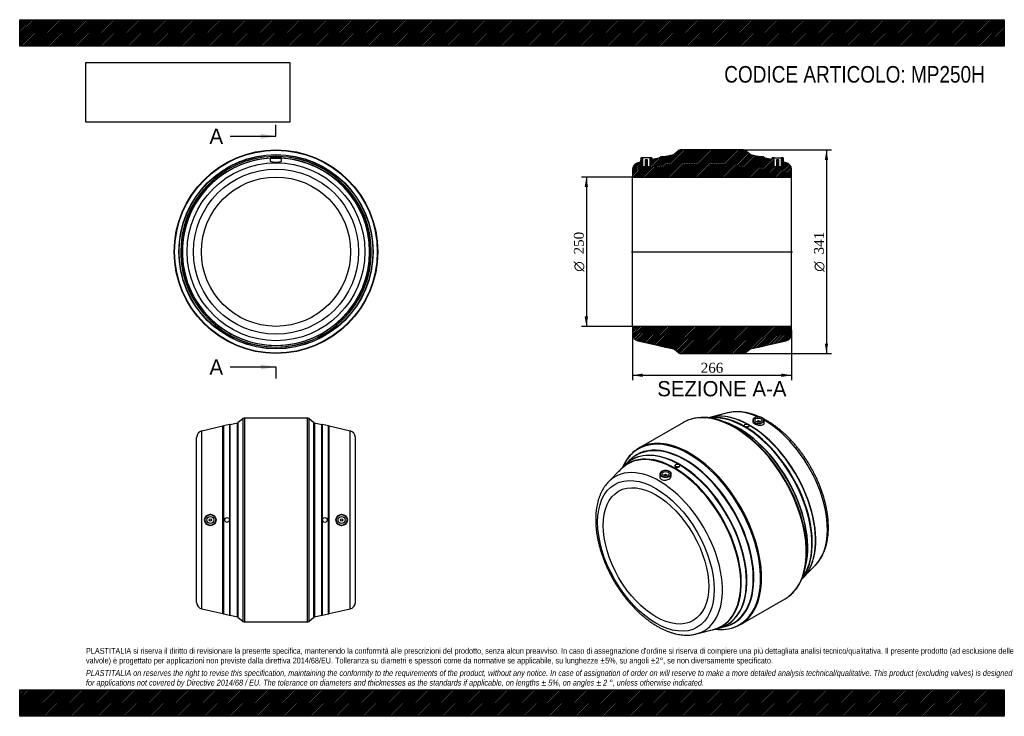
# Model space of a CAD drawing. Header units: millimetres. Extents: x 0 to 1650, y 0 to 1167.
import ezdxf
from ezdxf.enums import TextEntityAlignment as Align
from ezdxf.lldxf.tags import DXFTag

# ---------------------------------------------------------------- set-up
doc = ezdxf.new("R2010")
doc.units = ezdxf.units.MM
doc.header["$LTSCALE"] = 5.555556
for name, color, linetype in [('Default', 7, 'Continuous'), ('DV4_Default', 7, 'Continuous'), ('MP250H', 7, 'Continuous')]:
    doc.layers.add(name, color=color, linetype=linetype)
doc.styles.add('SEACAD_Solid_Edge_ANSI', font='seans.ttf')
doc.styles.add('SEACAD_Solid_Edge_ANSI1_Symbols', font='semeca1.ttf')
doc.styles.add('SEACAD_Times_New_Roman', font='times.ttf')
tags = doc.linetypes.add('CENTER2', pattern=[28.575, 19.05, -3.175, 3.175, -3.175]).pattern_tags.tags
tags[10:11] = [DXFTag(74, 4), DXFTag(75, 0), DXFTag(340, '0'), DXFTag(46, 0.0), DXFTag(50, 0.0), DXFTag(44, 0.0), DXFTag(45, 0.0)]
tags[8:9] = [DXFTag(74, 4), DXFTag(75, 0), DXFTag(340, '0'), DXFTag(46, 0.0), DXFTag(50, 0.0), DXFTag(44, 0.0), DXFTag(45, 0.0)]
tags[6:7] = [DXFTag(74, 4), DXFTag(75, 0), DXFTag(340, '0'), DXFTag(46, 0.0), DXFTag(50, 0.0), DXFTag(44, 0.0), DXFTag(45, 0.0)]
tags[4:5] = [DXFTag(74, 4), DXFTag(75, 0), DXFTag(340, '0'), DXFTag(46, 0.0), DXFTag(50, 0.0), DXFTag(44, 0.0), DXFTag(45, 0.0)]
doc.dimstyles.new('ANSImm', dxfattribs={"dimtxt": 16.666667, "dimasz": 16.666667, "dimexe": 8.333333, "dimexo": 0, "dimgap": 4.166667, "dimtad": 1, "dimdsep": 46, "dimtxsty": 'SEACAD_Times_New_Roman', "dimblk1": '_SE_FILLED', "dimblk2": '_SE_FILLED', "dimsah": 1, "dimcen": 8.333333, "dimazin": 0, "dimtfac": 0.85, "dimtdec": 3, "dimtofl": 0, "dimtmove": 0, "dimatfit": 3, "dimfxl": 1, "dimarcsym": 0})
picture_1 = doc.add_image_def('image1.jpg', size_in_pixel=(4302, 1260))

# ---------------------------------------------------------------- blocks, each defined once
blk = doc.blocks.new('SE')
at = {"layer": 'MP250H', "color": 7, "linetype": 'Continuous'}
for p, q in [((420, 934.6), (419.9, 930)), ((420, 934.6), (439, 934.6)), ((438.5, 935.1), (420.5, 935.1)), ((425.5, 937.8), (433.5, 937.8)), ((425.5, 937.8), (425.5, 936.8)), ((433.5, 936.8), (433.5, 937.8)), ((439, 930), (439, 934.6))]:
    blk.add_line(p, q, dxfattribs=at)
for radius in [170.5, 169.8, 162.8, 162.4, 157.4, 149, 138.3, 125]:
    blk.add_circle((429.5, 778.1), radius, dxfattribs=at)
for centre, radius, start, end in [((429.5, 778.1), 159.7, 91.4352, 360), ((429.5, 778.1), 159.7, 91.4357, 88.5643), ((429.5, 778.1), 156.9, 93.4684, 360), ((420.5, 934.6), 0.5, 90, 179), ((429.5, 778.1), 159.7, 89.7995, 90.2005), ((429.5, 778.1), 159.7, 0, 88.5648), ((438.5, 934.6), 0.5, 1, 90), ((429.5, 778.1), 156.9, 0, 86.5316)]:
    blk.add_arc(centre, radius, start, end, dxfattribs=at)
for points, knots in [([(419.9, 930), (419.9, 930), (419.9, 930), (419.9, 929.7), (420.2, 929.4), (421.2, 929), (421.9, 928.8), (423.7, 928.5), (424.8, 928.4), (427.2, 928.2), (428.4, 928.2), (432.2, 928.2), (434.7, 928.3), (436.5, 928.7)], [0.6212814, 0.6212814, 0.6212814, 0.6212814, 0.625, 0.625, 0.6875, 0.6875, 0.75, 0.75, 0.8125, 0.8125, 0.875, 0.875, 1, 1, 1, 1]), ([(433.5, 936.8), (433.5, 936.8), (433.5, 936.8), (433.3, 936.5), (432.9, 936.3), (431.4, 936.1), (430.5, 936), (428.5, 936), (427.5, 936.1), (426, 936.3), (425.6, 936.5), (425.5, 936.8), (425.5, 936.8), (425.5, 936.8)], [0.2332147, 0.2332147, 0.2332147, 0.2332147, 0.25, 0.25, 0.375, 0.375, 0.5, 0.5, 0.625, 0.625, 0.75, 0.75, 0.7664951, 0.7664951, 0.7664951, 0.7664951]), ([(436.5, 928.7), (437.3, 928.9), (438, 929.1), (438.8, 929.5), (439.1, 929.8), (439, 930)], [0, 0, 0, 0, 0.0625, 0.0625, 0.1209519, 0.1209519, 0.1209519, 0.1209519])]:
    blk.add_open_spline(points, degree=3, knots=knots, dxfattribs=at)
blk = doc.blocks.new('SE1')
at = {"layer": 'MP250H', "color": 7, "linetype": 'Continuous'}
for p, q in [((1157.2, 500.8), (1154.1, 500)), ((1186.4, 508), (1162.9, 501.9)), ((1228.5, 495.8), (1228.4, 493.4)), ((1247.6, 490.9), (1247.5, 495.8)), ((1112.4, 492.3), (1037.5, 449)), ((1184.1, 491.8), (1177, 494.4)), ((1214.2, 486.9), (1214.2, 486.6)), ((1222.2, 485.6), (1222.2, 486.9)), ((1236, 493.5), (1236, 492.8)), ((1240, 492.8), (1240, 493.5)), ((1007.4, 413.7), (986.9, 392.8)), ((1013.6, 420.4), (1007.8, 414.5)), ((1021.6, 428.2), (1017.8, 424.3)), ((1098.2, 419.9), (1098.2, 418.6)), ((1106.2, 419.7), (1106.2, 419.9)), ((1072.9, 406), (1072.8, 401.1)), ((1080.4, 403.7), (1080.4, 403)), ((1084.4, 403), (1084.4, 403.7)), ((1092, 403.6), (1091.9, 406)), ((1316.5, 235.9), (1333.5, 253.2)), ((1317, 251.8), (1318.4, 259.3)), ((1310.4, 229.2), (1312.6, 231.5)), ((1208, 153.7), (1282.9, 197)), ((1176.7, 149), (1182, 150.4)), ((1134, 138), (1162.4, 145.3)), ((1163.2, 145.3), (1171.2, 147.3))]:
    blk.add_line(p, q, dxfattribs=at)
for centre, radius, start, end in [((1145.7, 427.5), 73.1, 75.3013, 110.661), ((1172.8, 425.1), 77.6, 75.9568, 91.1779), ((1237.3, 489.2), 12.1, 94.6369, 119.4148), ((1217.8, 489.4), 4.83, 232.2394, 247.7606), ((1075.6, 389), 71.3, 128.6948, 157.0416), ((1051.6, 384.9), 51.8, 107.6568, 124.3379), ((1081.8, 399.4), 12.1, 94.6369, 119.4148), ((1252.6, 284.1), 80.2, 328.8844, 346.9288), ((1244.9, 257), 71.2, 308.6589, 342.0371), ((1174.9, 218.2), 72.7, 263.2595, 290.7521), ((1159.5, 198), 51.8, 295.9714, 313.1595)]:
    blk.add_arc(centre, radius, start, end, dxfattribs=at)
for centre, major_axis, start_param, end_param in [((1197.7, 344.6), (85.2, -147.7), 0.07657, 3.060269), ((1248.2, 373.8), (74.5, -129), 2.4663, 2.98288), ((1197.7, 344.6), (85.2, -147.7), 3.060269, 3.141593), ((1215.4, 354.9), (79.8, -138.3), -3.445526, -3.36535), ((1214.7, 354.4), (79.8, -138.2), 0.24347, 2.89688), ((1222.5, 358.9), (78.7, -136.3), 2.83762, 2.98288), ((1215.4, 354.9), (79.8, -138.3), 2.361199, 2.837659), ((1199, 345.4), (-84.9, 147.1), 5.437381, 5.789898), ((1222.5, 358.9), (78.7, -136.3), 2.380158, 2.83762), ((1223.1, 359.3), (78.5, -135.9), 0.540614, 2.641934), ((1238, 495.7), (9.51, 0), 2.356703, 3.843071), ((1238, 496.1), (-9.01, 0), 2.610564, 6.283185), ((1238, 496.1), (-9.01, 0), 0, 0.785398), ((1238, 495.7), (9.51, 0), 3.843071, 6.283185), ((1238, 495.7), (9.51, 0), 0.012343, 0.042537), ((1248.2, 373.8), (74.5, -129), 0.163767, 2.362613), ((1238, 495.7), (9.51, 0), 0, 0.012343), ((1205.8, 349.3), (-81.2, 140.6), 3.686219, 5.738559), ((1205.2, 349), (81.4, -141), 2.221368, 2.540328), ((1199, 345.4), (-84.9, 147.1), 3.996417, 5.437381), ((1215.4, 354.9), (79.8, -138.3), 0.300234, 2.35119), ((1222.5, 358.9), (78.7, -136.3), 0.303539, 2.362162), ((1238, 496.1), (-9.01, 0), 0.785398, 2.610564), ((1238, 493.5), (-2, 0), 2.451776, 6.283185), ((1238, 493.5), (-2, 0), 0, 0.689817), ((1121.5, 300.6), (84.9, -147.1), 0, 3.543336), ((1122.8, 301.4), (-85.2, 147.7), 3.218171, 6.201855), ((1205.2, 349), (81.4, -141), 0.941711, 2.221368), ((1114.6, 296.7), (81.2, -140.6), 0, 3.174936), ((1122.8, 301.4), (-85.2, 147.7), 0, 0.076987), ((1115.2, 297), (-81.4, 141), 2.93228, 6.283185), ((1105.8, 291.6), (79.8, -138.2), 0.128264, 3.021308), ((1122.8, 301.4), (-85.2, 147.7), 6.201855, 6.283185), ((1097.3, 286.7), (78.5, -135.9), 0, 3.300305), ((1115.2, 297), (-81.4, 141), 0, 0.209313), ((1114.6, 296.7), (81.2, -140.6), 3.174936, 3.343583), ((1098, 287.1), (-78.7, 136.3), 3.0947, 6.283185), ((1105, 291.1), (79.8, -138.3), 2.361199, 3.1803), ((1072.3, 272.2), (74.5, -129), 0, 3.300305), ((1098, 287.1), (-78.7, 136.3), 0.048043, 0.220458), ((1105, 291.1), (79.8, -138.3), 3.1803, 3.300305), ((1098, 287.1), (-78.7, 136.3), 0, 0.048043), ((1105, 291.1), (79.8, -138.3), 6.247736, 8.634376), ((1082.4, 405.9), (9.51, 0), 2.356703, 3.843071), ((1082.4, 406.3), (-9.01, 0), 2.610564, 6.283185), ((1082.4, 406.3), (-9.01, 0), 0, 0.785398), ((1082.4, 405.9), (9.51, 0), 3.843071, 6.283185), ((1082.4, 406.3), (-9.01, 0), 0.785398, 2.610564), ((1082.4, 403.7), (2, 0), 0, 3.83141), ((1082.4, 403.7), (2, 0), 5.593368, 6.283185), ((1082.4, 405.9), (9.51, 0), 0.012343, 0.042537), ((1082.4, 405.9), (9.51, 0), 0, 0.012343), ((1072.3, 272.2), (74.5, -129), 3.300305, 3.302143), ((1205.2, 349), (81.4, -141), 0.601264, 0.941711), ((1199, 345.4), (-84.9, 147.1), 3.600436, 3.996417), ((1248.2, 373.8), (74.5, -129), 0.158712, 0.163767), ((1215.4, 354.9), (79.8, -138.3), 0.21914, 0.300234), ((1222.5, 358.9), (78.7, -136.3), 0.158712, 0.303539), ((1197.7, 344.6), (85.2, -147.7), 0, 0.07657), ((1098, 287.1), (-78.7, 136.3), 2.921134, 3.0947), ((1097.3, 286.7), (78.5, -135.9), 6.124473, 6.283185), ((1121.5, 300.6), (84.9, -147.1), 5.881442, 6.283185), ((1105, 291.1), (79.8, -138.3), 6.124473, 6.247736), ((1114.6, 296.7), (81.2, -140.6), 6.124473, 6.250027), ((1114.6, 296.7), (81.2, -140.6), 6.250027, 6.283185), ((1122.8, 301.4), (-85.2, 147.7), 3.061407, 3.218171), ((1072.3, 272.2), (74.5, -129), -0.161459, -0.158712), ((1072.3, 272.2), (74.5, -129), 6.124473, 6.283185)]:
    blk.add_ellipse(centre, major_axis=major_axis, ratio=0.57735, start_param=start_param, end_param=end_param, dxfattribs=at)
for centre, major_axis in [((1238, 496.1), (-6, 0)), ((1218.2, 486.9), (-4, 0)), ((1102.2, 419.9), (4, 0)), ((1066.2, 268.7), (69.1, -119.7)), ((1066.2, 268.7), (62.5, -108.3)), ((1082.4, 406.3), (6, 0))]:
    blk.add_ellipse(centre, major_axis=major_axis, ratio=0.57735, dxfattribs=at)
for points, knots in [([(1240.3, 501.2), (1240, 501.4), (1238, 502.3), (1234.3, 503.8), (1229.3, 505.6), (1224.4, 507), (1219.4, 508.2), (1214.6, 509.1), (1209.7, 509.7), (1205, 510), (1200.4, 510), (1195.8, 509.7), (1191.4, 509.1), (1188.2, 508.5), (1186.7, 508.1), (1186.4, 508)], [0.173026, 0.173026, 0.173026, 0.173026, 0.1876555, 0.2618105, 0.3358928, 0.4098471, 0.4836084, 0.5571036, 0.6302559, 0.7029908, 0.7752429, 0.8469641, 0.9181303, 0.9887465, 1, 1, 1, 1]), ([(1247.5, 495.9), (1247.5, 496.1), (1247.4, 496.6), (1247.1, 497.4), (1246.5, 498.4), (1245.5, 499.2), (1244.4, 500), (1243, 500.6), (1241.4, 501.1), (1239.8, 501.3), (1238, 501.4), (1237, 501.4), (1236.4, 501.3)], [0, 0, 0, 0, 0.046677, 0.149059, 0.252373, 0.357858, 0.464995, 0.572764, 0.680475, 0.788024, 0.89546, 1, 1, 1, 1]), ([(1252, 495.2), (1251, 495.8), (1249.3, 496.7), (1247.5, 497.7), (1246.6, 498.2)], [0, 0, 0, 0, 0.03932519, 0.08105426, 0.08105426, 0.08105426, 0.08105426]), ([(1333.9, 253.5), (1334.8, 254.6), (1336.5, 256.4), (1339.2, 259.8), (1341.7, 263.4), (1344.1, 267.3), (1346.2, 271.4), (1348.1, 275.7), (1349.8, 280.3), (1351.3, 285.1), (1352.5, 290), (1353.5, 295.1), (1354.3, 300.4), (1354.9, 305.8), (1355.2, 311.4), (1355.3, 317.1), (1355.1, 322.9), (1354.8, 328.8), (1354.2, 334.8), (1353.3, 340.9), (1352.3, 347), (1351, 353.1), (1349.5, 359.4), (1347.8, 365.6), (1345.9, 371.8), (1343.8, 378.1), (1341.5, 384.3), (1339, 390.5), (1336.3, 396.7), (1333.4, 402.8), (1330.3, 408.8), (1327.1, 414.8), (1323.7, 420.7), (1320.2, 426.5), (1316.5, 432.2), (1312.7, 437.7), (1308.7, 443.2), (1304.6, 448.5), (1300.4, 453.6), (1296.1, 458.6), (1291.6, 463.4), (1287.1, 468), (1282.5, 472.4), (1277.8, 476.7), (1273, 480.7), (1268.2, 484.5), (1263.3, 488), (1258.4, 491.3), (1254.5, 493.7), (1252.5, 494.9), (1252, 495.2)], [0, 0, 0, 0, 0.017706, 0.037925, 0.058278, 0.078779, 0.099432, 0.120234, 0.141176, 0.162242, 0.183413, 0.204668, 0.225988, 0.247355, 0.268751, 0.290164, 0.311581, 0.332994, 0.354396, 0.375785, 0.397159, 0.418515, 0.439854, 0.461178, 0.482485, 0.503778, 0.525059, 0.546328, 0.567589, 0.588842, 0.610089, 0.631333, 0.652576, 0.673819, 0.695064, 0.716314, 0.737569, 0.758832, 0.780106, 0.801391, 0.82269, 0.844006, 0.865338, 0.88669, 0.908061, 0.929453, 0.950866, 0.9723, 0.993751, 1, 1, 1, 1]), ([(1222.2, 485.6), (1222.2, 485.2), (1221.9, 484.8), (1220.7, 484.3), (1219.8, 484.2), (1217.9, 484.3), (1216.8, 484.5), (1216, 484.9)], [0.6323092, 0.6323092, 0.6323092, 0.6323092, 0.75, 0.75, 0.875, 0.875, 1, 1, 1, 1]), ([(1228.4, 493.4), (1228.4, 493.3), (1228.4, 493.3), (1228.4, 492.8), (1228.7, 492.2), (1229.7, 491.1), (1230.4, 490.5), (1233.1, 489), (1235.6, 488.1), (1238.1, 487.8)], [0.7486465, 0.7486465, 0.7486465, 0.7486465, 0.75, 0.75, 0.8125, 0.8125, 0.875, 0.875, 1, 1, 1, 1]), ([(1238.1, 487.8), (1239.4, 487.6), (1240.6, 487.5), (1242.9, 487.6), (1243.9, 487.8), (1245.7, 488.3), (1246.4, 488.7), (1247.4, 489.7), (1247.6, 490.2), (1247.6, 490.8), (1247.6, 490.9), (1247.6, 490.9)], [0, 0, 0, 0, 0.0625, 0.0625, 0.125, 0.125, 0.1875, 0.1875, 0.25, 0.25, 0.2519909, 0.2519909, 0.2519909, 0.2519909]), ([(1106.2, 419.7), (1106.2, 419.5), (1106.2, 419.4), (1106, 418.5), (1105.5, 417.8), (1104, 416.7), (1103, 416.4), (1101.1, 416.2), (1100.1, 416.4), (1098.7, 417.2), (1098.3, 417.8), (1098.2, 418.5), (1098.2, 418.6), (1098.2, 418.6)], [0.0988498, 0.0988498, 0.0988498, 0.0988498, 0.125, 0.125, 0.25, 0.25, 0.375, 0.375, 0.5, 0.5, 0.625, 0.625, 0.6323092, 0.6323092, 0.6323092, 0.6323092]), ([(1072.8, 401.1), (1072.8, 401), (1072.8, 401), (1072.8, 400), (1073.1, 399.2), (1074.1, 397.7), (1074.9, 397.1), (1077.6, 395.6), (1080.2, 395.2), (1082.7, 395.5)], [0.7452879, 0.7452879, 0.7452879, 0.7452879, 0.75, 0.75, 0.8125, 0.8125, 0.875, 0.875, 1, 1, 1, 1]), ([(1091.9, 406.1), (1091.9, 406.3), (1091.9, 406.8), (1091.5, 407.6), (1090.9, 408.6), (1090, 409.4), (1088.8, 410.2), (1087.4, 410.8), (1085.8, 411.2), (1084.2, 411.5), (1082.5, 411.6), (1081.4, 411.5), (1080.8, 411.5)], [0, 0, 0, 0, 0.046677, 0.149059, 0.252373, 0.357858, 0.464995, 0.572764, 0.680475, 0.788024, 0.89546, 1, 1, 1, 1]), ([(1082.7, 395.5), (1084, 395.7), (1085.2, 396), (1087.5, 397), (1088.5, 397.6), (1090.2, 399.1), (1090.9, 400), (1091.8, 401.7), (1092, 402.7), (1092, 403.6)], [0, 0, 0, 0, 0.0625, 0.0625, 0.125, 0.125, 0.1875, 0.1875, 0.2493024, 0.2493024, 0.2493024, 0.2493024]), ([(986.8, 392.7), (986.4, 392.3), (985.1, 391), (982.8, 388.3), (980.2, 384.8), (977.7, 381), (975.5, 377.1), (973.4, 372.8), (971.6, 368.4), (970, 363.8), (968.6, 358.9), (967.5, 353.9), (966.5, 348.7), (965.8, 343.4), (965.4, 337.9), (965.2, 332.3), (965.2, 326.5), (965.4, 320.7), (965.9, 314.8), (966.6, 308.7), (967.5, 302.6), (968.7, 296.5), (970, 290.3), (971.6, 284.1), (973.4, 277.9), (975.4, 271.6), (977.6, 265.4), (980, 259.2), (982.6, 253), (985.3, 246.8), (988.3, 240.7), (991.4, 234.7), (994.7, 228.8), (998.1, 222.9), (1001.7, 217.2), (1005.5, 211.5), (1009.4, 206), (1013.4, 200.6), (1017.5, 195.4), (1021.8, 190.3), (1026.2, 185.4), (1030.7, 180.7), (1035.2, 176.2), (1039.9, 171.8), (1044.6, 167.7), (1049.4, 163.7), (1054.2, 160.1), (1059.1, 156.6), (1064.1, 153.4), (1069, 150.4), (1074, 147.7), (1079, 145.2), (1084, 143), (1089, 141.2), (1094, 139.5), (1099, 138.2), (1103.9, 137.2), (1108.7, 136.5), (1113.5, 136), (1118.2, 135.9), (1122.8, 136.1), (1127.2, 136.6), (1131, 137.2), (1133, 137.8), (1133.8, 138)], [0, 0, 0, 0, 0.005695, 0.021315, 0.037031, 0.052855, 0.068795, 0.084854, 0.101026, 0.117301, 0.133667, 0.150108, 0.166608, 0.183152, 0.199726, 0.21632, 0.232922, 0.249524, 0.26612, 0.282708, 0.299284, 0.315847, 0.332398, 0.348935, 0.36546, 0.381973, 0.398476, 0.414969, 0.431454, 0.447933, 0.464407, 0.480877, 0.497345, 0.513813, 0.530281, 0.546752, 0.563226, 0.579706, 0.596193, 0.612688, 0.629193, 0.645709, 0.662238, 0.678781, 0.69534, 0.711914, 0.728504, 0.74511, 0.761732, 0.778366, 0.795012, 0.811663, 0.828312, 0.844948, 0.861562, 0.878138, 0.894662, 0.911115, 0.927482, 0.943746, 0.959894, 0.97592, 0.991821, 1, 1, 1, 1])]:
    blk.add_open_spline(points, degree=3, knots=knots, dxfattribs=at)
blk.add_open_spline([(1214.9, 485.6), (1214.4, 485.9), (1214.2, 486.3), (1214.2, 486.6)], degree=3, dxfattribs=at)
blk = doc.blocks.new('SE2')
at = {"layer": 'MP250H', "color": 7, "linetype": 'Continuous'}
for p, q in [((374.6, 498.7), (365.8, 491.6)), ((374.6, 159), (374.6, 498.7)), ((376.5, 499.3), (376.5, 158.3)), ((482.4, 499.3), (376.5, 499.3)), ((482.4, 158.3), (482.4, 499.3)), ((484.3, 498.7), (484.3, 159)), ((493.1, 491.6), (484.3, 498.7)), ((340.5, 485.8), (305.1, 477.8)), ((340.5, 171.9), (340.5, 485.8)), ((351.4, 488.5), (341.4, 486.3)), ((341.4, 486.3), (341.4, 171.4)), ((351.4, 488.5), (351.4, 329.6)), ((365, 491.2), (352.5, 488.4)), ((352.5, 169.3), (352.5, 488.4)), ((365, 166.4), (365, 491.2)), ((365.8, 491.6), (365.8, 166.1)), ((493.1, 166.1), (493.1, 491.6)), ((493.9, 491.2), (493.9, 166.4)), ((506.5, 488.4), (493.9, 491.2)), ((506.5, 169.3), (506.5, 488.4)), ((507.5, 329.6), (507.5, 488.5)), ((517.5, 486.3), (507.5, 488.5)), ((517.5, 171.4), (517.5, 486.3)), ((518.5, 171.9), (518.5, 485.8)), ((553.9, 477.8), (518.5, 485.8)), ((296.5, 190.6), (296.5, 467.1)), ((305.1, 179.8), (305.1, 477.8)), ((553.9, 179.8), (553.9, 477.8)), ((562.5, 190.6), (562.5, 467.1)), ((351.4, 328), (351.4, 169.2)), ((507.5, 169.2), (507.5, 328)), ((305.1, 179.8), (340.5, 171.9)), ((341.4, 171.4), (351.4, 169.2)), ((352.5, 169.3), (365, 166.4)), ((365.8, 166.1), (374.6, 159)), ((484.3, 159), (493.1, 166.1)), ((493.9, 166.4), (506.5, 169.3)), ((507.5, 169.2), (517.5, 171.4)), ((518.5, 171.9), (553.9, 179.8)), ((376.5, 158.3), (482.4, 158.3))]:
    blk.add_line(p, q, dxfattribs=at)
for centre, radius in [((319.4, 328.8), 9.59), ((319.5, 328.8), 9.51), ((319.5, 328.8), 9.01), ((319.5, 328.8), 6), ((319.5, 328.8), 2), ((347.5, 328.8), 4), ((511.5, 328.8), 4), ((539.5, 328.8), 9.59), ((539.5, 328.8), 9.51), ((539.5, 328.8), 9.01), ((539.5, 328.8), 6), ((539.5, 328.8), 2)]:
    blk.add_circle(centre, radius, dxfattribs=at)
for centre, radius, start, end in [((376.5, 496.3), 3, 90, 128.6598), ((482.4, 496.3), 3, 51.3402, 90), ((341.8, 484.3), 2, 102.5992, 133.9925), ((351.8, 486.5), 2, 71.2059, 102.5992), ((364.6, 493.2), 2, 282.5992, 308.6598), ((494.3, 493.2), 2, 231.3402, 257.4008), ((507.1, 486.5), 2, 77.4008, 108.7941), ((517.1, 484.3), 2, 46.0075, 77.4008), ((307.5, 467.1), 11, 102.5992, 180), ((551.5, 467.1), 11, 0, 77.4008), ((307.5, 190.6), 11, 180, 257.4008), ((551.5, 190.6), 11, 282.5992, 0), ((341.8, 173.4), 2, 226.0075, 257.4008), ((351.8, 171.1), 2, 257.4008, 288.7941), ((364.6, 164.5), 2, 51.3402, 77.4008), ((494.3, 164.5), 2, 102.5992, 128.6598), ((507.1, 171.1), 2, 251.2059, 282.5992), ((517.1, 173.4), 2, 282.5992, 313.9925), ((376.5, 161.3), 3, 231.3402, 270), ((482.4, 161.3), 3, 270, 308.6598)]:
    blk.add_arc(centre, radius, start, end, dxfattribs=at)
blk = doc.blocks.new('SE4')
at = {"color": 7, "linetype": 'Continuous', "style": 'SEACAD_Solid_Edge_ANSI'}
blk.add_text('A', height=25.6, dxfattribs=at).set_placement((318, 984.3), align=Align.TOP_LEFT)
blk = doc.blocks.new('SE5')
at = {"color": 7, "linetype": 'Continuous', "style": 'SEACAD_Solid_Edge_ANSI'}
blk.add_text('A', height=25.6, dxfattribs=at).set_placement((318, 597.8), align=Align.TOP_LEFT)
blk = doc.blocks.new('SEANNOT_GROUP')
at = {"linetype": 'Continuous'}
blk.add_hatch(color=7, dxfattribs=at).paths.add_polyline_path([(403.9, 967.3), (429.5, 971.5), (403.9, 975.8)])
at = {"color": 7, "linetype": 'Continuous'}
blk.add_lwpolyline([(352.8, 971.5), (429.5, 971.5)], dxfattribs=at)
blk = doc.blocks.new('SEANNOT_GROUP1')
at = {"linetype": 'Continuous'}
blk.add_hatch(color=7, dxfattribs=at).paths.add_polyline_path([(403.9, 580.8), (429.5, 585.1), (403.9, 589.3)])
at = {"color": 7, "linetype": 'Continuous'}
blk.add_lwpolyline([(352.8, 585.1), (429.5, 585.1)], dxfattribs=at)
blk = doc.blocks.new('SE3')
at = {"layer": 'Default', "color": 7, "linetype": 'CENTER2'}
for p, q in [((429.5, 971.5), (429.5, 990.7)), ((429.5, 585.1), (429.5, 565.9))]:
    blk.add_line(p, q, dxfattribs=at)
at = {"layer": 'Default', "color": 7, "linetype": 'CENTER2', "const_width": 0.0001}
blk.add_lwpolyline([(429.5, 971.5), (429.5, 585.1)], dxfattribs=at)
at = {"layer": 'Default'}
for name in ['SE4', 'SEANNOT_GROUP', 'SE5', 'SEANNOT_GROUP1']:
    blk.add_blockref(name, (0, 0), dxfattribs=at)
blk = doc.blocks.new('SE6')
at = {"layer": 'MP250H', "linetype": 'Continuous'}
h = blk.add_hatch(dxfattribs=at)
h.set_pattern_fill('LINE', scale=0.629921, angle=45, style=0)
edge = h.paths.add_edge_path()
edge.add_line((1276.2, 920.1), (1272.2, 920.1))
edge.add_line((1272.2, 920.1), (1272.2, 931.9))
edge.add_line((1272.2, 931.9), (1268.2, 931.9))
edge.add_line((1268.2, 931.9), (1268.2, 920.1))
edge.add_line((1268.2, 920.1), (1264.2, 920.1))
edge.add_line((1264.2, 920.1), (1264.2, 935.1))
edge.add_line((1264.2, 935.1), (1261.2, 935.1))
edge.add_arc((1261.2, 934.6), 0.5, 90, 179)
edge.add_line((1260.7, 934.6), (1260.7, 932.5))
edge.add_line((1260.7, 932.5), (1249.2, 935))
edge.add_arc((1247.8, 933.6), 2, 46.0075, 77.4008)
edge.add_line((1248.3, 935.5), (1246.2, 936))
edge.add_line((1246.2, 936), (1246.2, 937.8))
edge.add_line((1246.2, 937.8), (1238.2, 937.8))
edge.add_line((1238.2, 937.8), (1238.2, 937.8))
edge.add_arc((1237.9, 935.8), 2, 79.7565, 108.7941)
edge.add_line((1237.2, 937.7), (1224.7, 940.5))
edge.add_arc((1225.1, 942.5), 2, 231.3402, 257.4008, ccw=False)
edge.add_line((1223.9, 940.9), (1215, 947.9))
edge.add_arc((1213.2, 945.6), 3, 51.3402, 90)
edge.add_line((1213.2, 948.6), (1107.3, 948.6))
edge.add_arc((1107.3, 945.6), 3, 90, 128.6598)
edge.add_line((1105.4, 947.9), (1096.6, 940.9))
edge.add_arc((1095.3, 942.5), 2, 282.5992, 308.6598, ccw=False)
edge.add_line((1095.8, 940.5), (1083.2, 937.7))
edge.add_arc((1082.6, 935.8), 2, 71.2059, 100.2435)
edge.add_line((1082.2, 937.8), (1082.2, 937.8))
edge.add_line((1082.2, 937.8), (1074.2, 937.8))
edge.add_line((1074.2, 937.8), (1074.2, 936))
edge.add_line((1074.2, 936), (1072.2, 935.5))
edge.add_arc((1072.6, 933.6), 2, 102.5992, 133.9925)
edge.add_line((1071.2, 935), (1059.8, 932.5))
edge.add_line((1059.8, 932.5), (1059.7, 934.6))
edge.add_arc((1059.2, 934.6), 0.5, 1, 90)
edge.add_line((1059.2, 935.1), (1056.2, 935.1))
edge.add_line((1056.2, 935.1), (1056.2, 920.1))
edge.add_line((1056.2, 920.1), (1052.2, 920.1))
edge.add_line((1052.2, 920.1), (1052.2, 931.9))
edge.add_line((1052.2, 931.9), (1048.2, 931.9))
edge.add_line((1048.2, 931.9), (1048.2, 920.1))
edge.add_line((1048.2, 920.1), (1044.2, 920.1))
edge.add_line((1044.2, 920.1), (1044.2, 935.1))
edge.add_line((1044.2, 935.1), (1041.2, 935.1))
edge.add_arc((1041.2, 934.6), 0.5, 90, 179)
edge.add_line((1040.7, 934.6), (1040.6, 928.2))
edge.add_line((1040.6, 928.2), (1035.8, 927.1))
edge.add_arc((1038.2, 916.4), 11, 102.5992, 180)
edge.add_line((1027.2, 916.4), (1027.2, 903.1))
edge.add_line((1027.2, 903.1), (1293.2, 903.1))
edge.add_line((1293.2, 903.1), (1293.2, 916.4))
edge.add_arc((1282.2, 916.4), 11, 0, 77.4008)
edge.add_line((1284.6, 927.1), (1279.8, 928.2))
edge.add_line((1279.8, 928.2), (1279.7, 934.6))
edge.add_arc((1279.2, 934.6), 0.5, 1, 90)
edge.add_line((1279.2, 935.1), (1276.2, 935.1))
edge.add_line((1276.2, 935.1), (1276.2, 920.1))
h = blk.add_hatch(dxfattribs=at)
h.set_pattern_fill('LINE', scale=0.629921, angle=45, style=0)
edge = h.paths.add_edge_path()
edge.add_line((1072.2, 620.7), (1082.1, 618.4))
edge.add_arc((1082.6, 620.4), 2, 257.4008, 288.7941)
edge.add_line((1083.2, 618.5), (1095.8, 615.7))
edge.add_arc((1095.3, 613.7), 2, 51.3402, 77.4008, ccw=False)
edge.add_line((1096.6, 615.3), (1105.4, 608.3))
edge.add_arc((1107.3, 610.6), 3, 231.3402, 270)
edge.add_line((1107.3, 607.6), (1213.2, 607.6))
edge.add_arc((1213.2, 610.6), 3, 270, 308.6598)
edge.add_line((1215, 608.3), (1223.9, 615.3))
edge.add_arc((1225.1, 613.7), 2, 102.5992, 128.6598, ccw=False)
edge.add_line((1224.7, 615.7), (1237.2, 618.5))
edge.add_arc((1237.9, 620.4), 2, 251.2059, 282.5992)
edge.add_line((1238.3, 618.4), (1248.3, 620.7))
edge.add_arc((1247.8, 622.6), 2, 282.5992, 313.9925)
edge.add_line((1249.2, 621.2), (1284.6, 629.1))
edge.add_arc((1282.2, 639.8), 11, 282.5992, 360)
edge.add_line((1293.2, 639.8), (1293.2, 653.1))
edge.add_line((1293.2, 653.1), (1027.2, 653.1))
edge.add_line((1027.2, 653.1), (1027.2, 639.8))
edge.add_arc((1038.2, 639.8), 11, 180, 257.4008)
edge.add_line((1035.8, 629.1), (1071.2, 621.2))
edge.add_arc((1072.6, 622.6), 2, 226.0075, 257.4008)
at = {"layer": 'DV4_Default', "color": 7, "linetype": 'CENTER2'}
blk.add_line((1025.5, 778.1), (1295, 778.1), dxfattribs=at)
at = {"layer": 'MP250H', "color": 7, "linetype": 'Continuous'}
for p, q in [((1105.4, 947.9), (1096.6, 940.9)), ((1213.2, 948.6), (1107.3, 948.6)), ((1223.9, 940.9), (1215, 947.9)), ((1040.6, 928.2), (1035.8, 927.1)), ((1040.7, 934.6), (1040.6, 928.2)), ((1044.2, 935.1), (1041.2, 935.1)), ((1056.2, 935.1), (1044.2, 935.1)), ((1044.2, 920.1), (1044.2, 935.1)), ((1048.2, 931.9), (1048.2, 920.1)), ((1052.2, 931.9), (1048.2, 931.9)), ((1052.2, 920.1), (1052.2, 931.9)), ((1056.2, 935.1), (1056.2, 920.1)), ((1059.2, 935.1), (1056.2, 935.1)), ((1059.8, 932.5), (1059.7, 934.6)), ((1071.2, 935), (1059.8, 932.5)), ((1074.2, 936), (1072.2, 935.5)), ((1074.2, 937.8), (1082.2, 937.8)), ((1074.2, 936), (1074.2, 937.8)), ((1082.2, 937.8), (1082.2, 937.8)), ((1095.8, 940.5), (1083.2, 937.7)), ((1237.2, 937.7), (1224.7, 940.5)), ((1238.2, 937.8), (1246.2, 937.8)), ((1238.2, 937.8), (1238.2, 937.8)), ((1246.2, 937.8), (1246.2, 936)), ((1248.3, 935.5), (1246.2, 936)), ((1260.7, 932.5), (1249.2, 935)), ((1260.7, 934.6), (1260.7, 932.5)), ((1264.2, 935.1), (1261.2, 935.1)), ((1264.2, 935.1), (1276.2, 935.1)), ((1264.2, 920.1), (1264.2, 935.1)), ((1272.2, 931.9), (1268.2, 931.9)), ((1268.2, 931.9), (1268.2, 920.1)), ((1272.2, 920.1), (1272.2, 931.9)), ((1276.2, 935.1), (1276.2, 920.1)), ((1279.2, 935.1), (1276.2, 935.1)), ((1279.8, 928.2), (1279.7, 934.6)), ((1284.6, 927.1), (1279.8, 928.2)), ((1027.2, 916.4), (1027.2, 903.1)), ((1048.2, 920.1), (1044.2, 920.1)), ((1056.2, 920.1), (1052.2, 920.1)), ((1268.2, 920.1), (1264.2, 920.1)), ((1276.2, 920.1), (1272.2, 920.1)), ((1293.2, 903.1), (1293.2, 916.4)), ((1027.2, 653.1), (1027.2, 903.1)), ((1027.2, 903.1), (1293.2, 903.1)), ((1293.2, 653.1), (1293.2, 903.1)), ((1027.2, 653.1), (1027.2, 639.8)), ((1293.2, 653.1), (1027.2, 653.1)), ((1293.2, 639.8), (1293.2, 653.1)), ((1035.8, 629.1), (1071.2, 621.2)), ((1249.2, 621.2), (1284.6, 629.1)), ((1072.2, 620.7), (1082.1, 618.4)), ((1083.2, 618.5), (1095.8, 615.7)), ((1096.6, 615.3), (1105.4, 608.3)), ((1215, 608.3), (1223.9, 615.3)), ((1224.7, 615.7), (1237.2, 618.5)), ((1238.3, 618.4), (1248.3, 620.7)), ((1107.3, 607.6), (1213.2, 607.6))]:
    blk.add_line(p, q, dxfattribs=at)
for centre, radius, start, end in [((1095.3, 942.5), 2, 282.5992, 308.6598), ((1107.3, 945.6), 3, 90, 128.6598), ((1213.2, 945.6), 3, 51.3402, 90), ((1225.1, 942.5), 2, 231.3402, 257.4008), ((1038.2, 916.4), 11, 102.5992, 180), ((1041.2, 934.6), 0.5, 90, 179), ((1059.2, 934.6), 0.5, 1, 90), ((1072.6, 933.6), 2, 102.5992, 133.9925), ((1082.6, 935.8), 2, 71.2059, 100.2435), ((1237.9, 935.8), 2, 79.7565, 108.7941), ((1247.8, 933.6), 2, 46.0075, 77.4008), ((1261.2, 934.6), 0.5, 90, 179), ((1279.2, 934.6), 0.5, 1, 90), ((1282.2, 916.4), 11, 0, 77.4008), ((1038.2, 639.8), 11, 180, 257.4008), ((1282.2, 639.8), 11, 282.5992, 0), ((1072.6, 622.6), 2, 226.0075, 257.4008), ((1082.6, 620.4), 2, 257.4008, 288.7941), ((1095.3, 613.7), 2, 51.3402, 77.4008), ((1225.1, 613.7), 2, 102.5992, 128.6598), ((1237.9, 620.4), 2, 251.2059, 282.5992), ((1247.8, 622.6), 2, 282.5992, 313.9925), ((1107.3, 610.6), 3, 231.3402, 270), ((1213.2, 610.6), 3, 270, 308.6598)]:
    blk.add_arc(centre, radius, start, end, dxfattribs=at)
blk = doc.blocks.new('GDimGGroup')
at = {"layer": 'Default', "linetype": 'Continuous'}
for points in [[(1354.7, 931.9), (1351.9, 948.6), (1349.2, 931.9)], [(1354.7, 624.3), (1349.2, 624.3), (1351.9, 607.6)]]:
    blk.add_hatch(color=7, dxfattribs=at).paths.add_polyline_path(points)
at = {"layer": 'Default', "color": 7, "linetype": 'Continuous'}
for p, q in [((1213.2, 948.6), (1360.3, 948.6)), ((1351.9, 948.6), (1351.9, 607.6)), ((1213.2, 607.6), (1360.3, 607.6))]:
    blk.add_line(p, q, dxfattribs=at)
for s, height, style, p in [('341', 16.67, 'SEACAD_Times_New_Roman', (1331.1, 773.6)), ('O', 16.7, 'SEACAD_Solid_Edge_ANSI1_Symbols', (1331.1, 744.6))]:
    blk.add_text(s, height=height, rotation=90, dxfattribs=dict(at, style=style)).set_placement(p, align=Align.TOP_LEFT)
blk = doc.blocks.new('DMBLK5')
at = {"layer": 'Default', "linetype": 'Continuous'}
for points in [[(1043.9, 568.4), (1043.9, 574), (1027.2, 571.2)], [(1276.5, 568.4), (1293.2, 571.2), (1276.5, 574)]]:
    blk.add_hatch(color=7, dxfattribs=at).paths.add_polyline_path(points)
at = {"layer": 'Default', "color": 7, "linetype": 'Continuous'}
for p, q in [((1027.2, 646.5), (1027.2, 562.9)), ((1293.2, 646.5), (1293.2, 562.9)), ((1027.2, 571.2), (1293.2, 571.2))]:
    blk.add_line(p, q, dxfattribs=at)
at = {"layer": 'Default', "color": 7, "linetype": 'Continuous', "style": 'SEACAD_Times_New_Roman'}
blk.add_text('266', height=16.67, dxfattribs=at).set_placement((1141.3, 592), align=Align.TOP_LEFT)
blk = doc.blocks.new('_SE_FILLED')
at = {"color": 0}
blk.add_line((0, 0), (-1, 0), dxfattribs=at)
blk.add_solid([(0, 0), (-1, -0.1665), (-1, 0.1665), (0, 0)], dxfattribs=at)
blk = doc.blocks.new('GDimGGroup1')
at = {"layer": 'Default', "linetype": 'Continuous'}
for points in [[(946.8, 886.4), (952.4, 886.4), (949.6, 903.1)], [(946.8, 669.8), (949.6, 653.1), (952.4, 669.8)]]:
    blk.add_hatch(color=7, dxfattribs=at).paths.add_polyline_path(points)
at = {"layer": 'Default', "color": 7, "linetype": 'Continuous'}
for p, q in [((1027.2, 903.1), (941.2, 903.1)), ((949.6, 903.1), (949.6, 653.1)), ((1027.2, 653.1), (941.2, 653.1))]:
    blk.add_line(p, q, dxfattribs=at)
for s, height, style, p in [('250', 16.67, 'SEACAD_Times_New_Roman', (928.7, 773.6)), ('O', 16.7, 'SEACAD_Solid_Edge_ANSI1_Symbols', (928.7, 744.6))]:
    blk.add_text(s, height=height, rotation=90, dxfattribs=dict(at, style=style)).set_placement(p, align=Align.TOP_LEFT)

msp = doc.modelspace()

# ---------------------------------------------------------------- hatches: boundary and pattern name
at = {"layer": 'Default', "linetype": 'Continuous'}
h = msp.add_hatch(dxfattribs=at)
h.set_pattern_fill('LINE', scale=0.629921, angle=45, style=0)
h.paths.add_polyline_path([(1650, 1122.222), (1650, 1166.667), (0, 1166.667), (0, 1122.222)])
for points in [[(1650, 1122.222), (1650, 1166.667), (0, 1166.667), (0, 1122.222)], [(1650, 0), (1650, 44.444), (0, 44.444), (0, 0)]]:
    msp.add_hatch(color=7, dxfattribs=at).paths.add_polyline_path(points)
h = msp.add_hatch(dxfattribs=at)
h.set_pattern_fill('LINE', scale=0.629921, angle=45, style=0)
h.paths.add_polyline_path([(1650, 0), (1650, 44.444), (0, 44.444), (0, 0)])

# ---------------------------------------------------------------- linework, layer by layer
at = {"layer": 'Default', "color": 7, "linetype": 'Continuous'}
for p, q in [((0, 1166.667), (1650, 1166.667)), ((0, 1122.222), (0, 1166.667)), ((1650, 1166.667), (1650, 1122.222)), ((1650, 1122.222), (0, 1122.222)), ((0, 44.444), (1650, 44.444)), ((0, 0), (0, 44.444)), ((1650, 44.444), (1650, 0)), ((1650, 0), (0, 0))]:
    msp.add_line(p, q, dxfattribs=at)

# ---------------------------------------------------------------- block references
at = {"layer": 'Default'}
for name in ['SE3', 'SE', 'SE6', 'GDimGGroup', 'GDimGGroup1', 'SE1', 'SE2']:
    msp.add_blockref(name, (0, 0), dxfattribs=at)

# ---------------------------------------------------------------- texts
at = {"layer": 'Default', "color": 7, "linetype": 'Continuous', "style": 'SEACAD_Solid_Edge_ANSI'}
msp.add_text('SEZIONE A-A', height=25.55556, dxfattribs=at).set_placement((1068.394, 561.476), align=Align.TOP_LEFT)
at = {"layer": 'Default', "attachment_point": 1}
for s, insert, char_height, width in [('{\\fArial Narrow|b0||i0||c0|p34;\\C7;\\H27.77777778;\\W1.;CODICE ARTICOLO: MP250H}', (1180.668, 1089.075), 27.77778, 440.55332), ("{\\fArial Narrow|b0||i0||c0|p34;\\C7;\\H9.722222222;\\W1.;PLASTITALIA si riserva il diritto di revisionare la presente specifica, mantenendo la conformità alle prescrizioni del prodotto, senza alcun preavviso. In caso di assegnazione d'ordine si riserva di compiere una più dettagliata analisi tecnico/qualitativa. Il presente prodotto (ad esclusione delle \\P}{\\fArial Narrow|b0||i0||c0|p34;\\C7;\\H9.722222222;\\W1.;valvole) è progettato per applicazioni non previste dalla direttiva 2014/68/EU. Tolleranza su diametri e spessori come da normative se applicabile, su lunghezze ±5%, su angoli ±2°, se non diversamente specificato.\\P}{\\fArial Narrow|b0||i0||c0|p34;\\C7;\\H2.777777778;\\W1.;   \\P}{\\fArial Narrow|b0||i1||c0|p34;\\C7;\\H9.722222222;\\W1.;PLASTITALIA on reserves the right to revise this specification, maintaining the conformity to the requirements of the product, without any notice. In case of assignation of order on will reserve to make a more detailed analysis technical/qualitative. This product (excluding valves) is designed \\P}{\\fArial Narrow|b0||i1||c0|p34;\\C7;\\H9.722222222;\\W1.;for applications not covered by Directive 2014/68 / EU. The tolerance on diameters and thicknesses as the standards if applicable, on lengths ± 5%, on angles ± 2 °, unless otherwise indicated.\\P}", (111.111, 114.458), 9.722222, 1427.77778)]:
    msp.add_mtext(s, dxfattribs=dict(at, insert=insert, char_height=char_height, width=width))

# ---------------------------------------------------------------- dimensions: what is measured, and where the dimension line sits
at = {"layer": 'Default', "color": 7, "linetype": 'Continuous'}
dim = msp.add_linear_dim(base=(1027.216, 571.217), p1=(1027.216, 646.468), p2=(1293.216, 646.468), angle=0, text='\\A1;<>', dimstyle='ANSImm', dxfattribs=at)
dim.commit()
dim.dimension.update_dxf_attribs({"geometry": 'DMBLK5', "text_midpoint": (1160.216, 571.217), "dimtype": 161})

# ---------------------------------------------------------------- pictures from other files: only their frames are drawn
image = msp.add_image(picture_1, insert=(111.111, 995.018), size_in_units=(341.429, 100))
image.dxf.flags = 7

doc.saveas('drawing.dxf')
